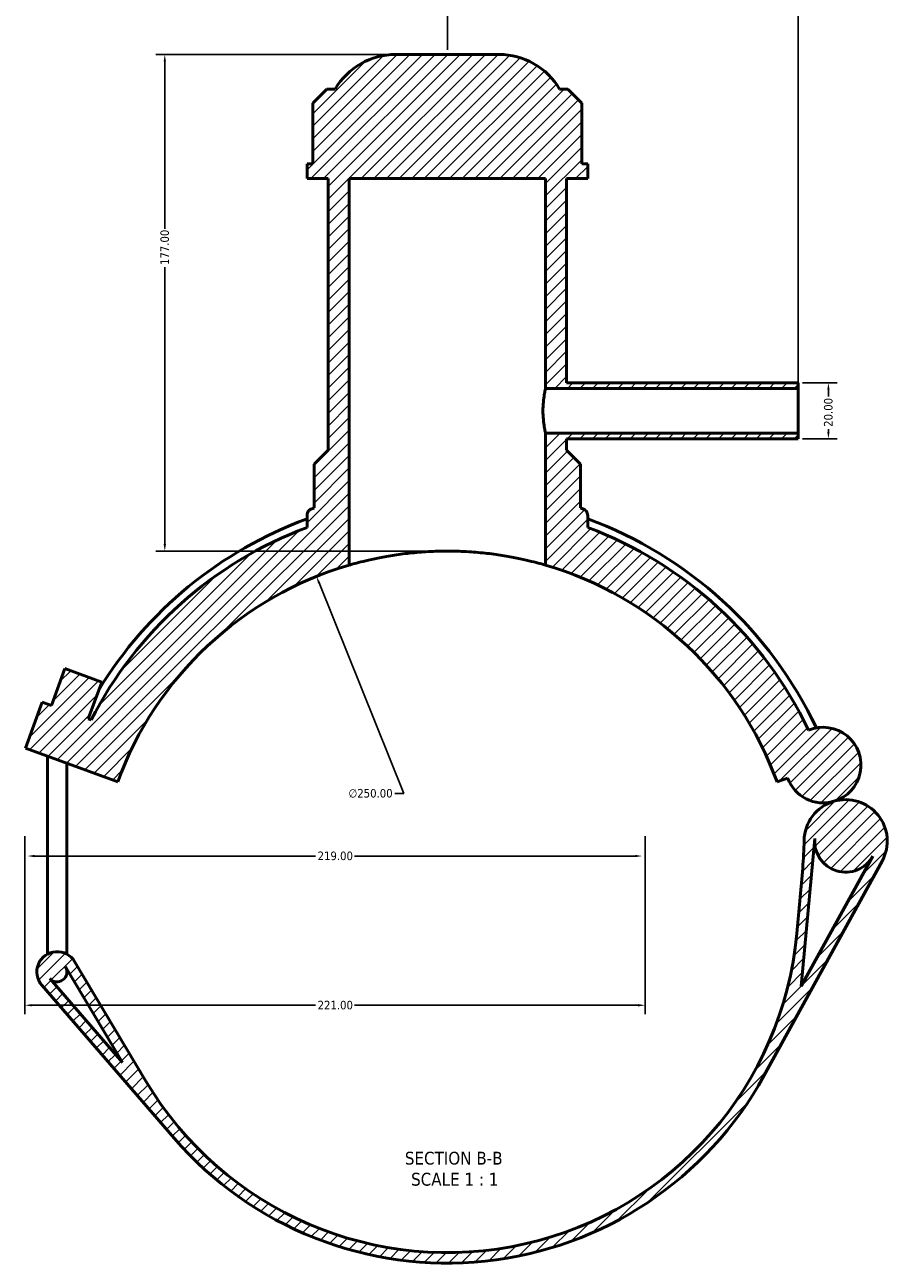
# Model space of a CAD drawing. Header units: millimetres. Extents: x 0 to 919, y -450 to 1036.
# Tile 1 of 5: x 261 to 568, y -450 to -9. Entities that reach past the tile are written whole.
import ezdxf

# ---------------------------------------------------------------- set-up
doc = ezdxf.new("R2010")
doc.units = ezdxf.units.MM
for name, color, linetype, lineweight in [('Dimension (ANSI)', 7, 'Continuous', 25), ('Hatch (ANSI)', 7, 'Continuous', 18), ('Symbol (ANSI)', 7, 'Continuous', 25), ('Visible (ANSI)', 7, 'Continuous', 50)]:
    doc.layers.add(name, color=color, linetype=linetype, lineweight=lineweight)
doc.styles.add('Label Text (ANSI)', font='tahoma.ttf')
doc.styles.add('Note Text (ANSI)', font='tahoma.ttf')
doc.dimstyles.new('Default - mm (ANSI)', dxfattribs={"dimtxt": 3.04800009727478, "dimasz": 2.5, "dimexe": 3.175, "dimexo": 1.6002, "dimgap": 0.7999999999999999, "dimtad": 0, "dimtoh": 1, "dimrnd": 1e-08, "dimzin": 4, "dimdsep": 46, "dimtxsty": 'Note Text (ANSI)', "dimcen": 0.09, "dimdle": 10, "dimclrd": 256, "dimclre": 256, "dimclrt": 256, "dimadec": 1, "dimazin": 1, "dimtfac": 1, "dimtofl": 0, "dimtmove": 0, "dimatfit": 3, "dimfxl": 1, "dimtolj": 1, "dimtzin": 4, "dimlwd": -1, "dimlwe": -1, "dimarcsym": 0})

# ---------------------------------------------------------------- blocks, each defined once
blk = doc.blocks.new('*D7')
at = {"layer": 'Defpoints', "color": 0, "transparency": 16777216}
for p in [(364.7185337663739, -205.6072178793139), (457.9679041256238, -437.5732850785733)]:
    blk.add_point(p, dxfattribs=at)
at = {"layer": 'Dimension (ANSI)', "transparency": 16777216}
for p, q in [((395.828638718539, -282.9963591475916), (365.6509998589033, -207.9268098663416)), ((392.6086370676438, -282.9963591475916), (395.828638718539, -282.9963591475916))]:
    blk.add_line(p, q, dxfattribs=at)
blk.add_arc((411.3432189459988, -321.5902514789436), 125.0037013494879, 106.9931658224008, 113.3551866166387, dxfattribs=at)
blk.add_solid([(366.0375985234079, -207.77139885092), (365.2644011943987, -208.0822208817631), (364.7185337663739, -205.6072178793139)], dxfattribs=at)
at = {"layer": 'Dimension (ANSI)', "color": 230, "true_color": 0xff0080, "transparency": 16777216, "insert": (376.1271160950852, -281.3548884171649), "char_height": 3.04800009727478, "attachment_point": 1, "style": 'Note Text (ANSI)'}
blk.add_mtext('\\A1;∅250.00', dxfattribs=at)
blk = doc.blocks.new('*D9')
at = {"layer": 'Defpoints', "color": 0, "transparency": 16777216}
for p in [(392.9299718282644, -19.5863959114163), (310.6780950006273, -196.5865501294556), (411.3432189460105, -196.5865501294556)]:
    blk.add_point(p, dxfattribs=at)
at = {"layer": 'Dimension (ANSI)', "transparency": 16777216}
for p, q in [((391.3297718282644, -19.58639591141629), (307.5030950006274, -19.58639591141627)), ((310.6780950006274, -22.08639591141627), (310.6780950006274, -81.74681062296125)), ((310.6780950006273, -194.0865501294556), (310.6780950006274, -95.42622530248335)), ((409.7430189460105, -196.5865501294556), (307.5030950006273, -196.5865501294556))]:
    blk.add_line(p, q, dxfattribs=at)
for points in [[(310.2614283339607, -22.08639591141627), (311.0947616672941, -22.08639591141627), (310.6780950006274, -19.58639591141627)], [(310.2614283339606, -194.0865501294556), (311.094761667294, -194.0865501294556), (310.6780950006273, -196.5865501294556)]]:
    blk.add_solid(points, dxfattribs=at)
at = {"layer": 'Dimension (ANSI)', "color": 230, "true_color": 0xff0080, "transparency": 16777216, "insert": (309.0916611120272, -94.62622530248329), "char_height": 3.04800009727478, "attachment_point": 1, "rotation": 90, "style": 'Note Text (ANSI)'}
blk.add_mtext('\\A1;177.00', dxfattribs=at)
blk = doc.blocks.new('*D10')
at = {"layer": 'Defpoints', "color": 0, "transparency": 16777216}
for p in [(536.3432189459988, -136.5863959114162), (536.3432189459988, -156.5863959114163), (547.1229124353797, -156.5863959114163)]:
    blk.add_point(p, dxfattribs=at)
at = {"layer": 'Dimension (ANSI)', "transparency": 16777216}
for p, q in [((537.9434189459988, -136.5863959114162), (550.2979124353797, -136.5863959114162)), ((547.1229124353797, -139.0863959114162), (547.1229124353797, -141.4619536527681)), ((547.1229124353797, -154.0863959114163), (547.1229124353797, -153.0923098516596)), ((537.9434189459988, -156.5863959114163), (550.2979124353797, -156.5863959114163))]:
    blk.add_line(p, q, dxfattribs=at)
for points in [[(546.7062457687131, -139.0863959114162), (547.5395791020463, -139.0863959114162), (547.1229124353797, -136.5863959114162)], [(546.7062457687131, -154.0863959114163), (547.5395791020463, -154.0863959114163), (547.1229124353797, -156.5863959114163)]]:
    blk.add_solid(points, dxfattribs=at)
at = {"layer": 'Dimension (ANSI)', "color": 230, "true_color": 0xff0080, "transparency": 16777216, "insert": (545.535455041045, -152.2923098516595), "char_height": 3.04800009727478, "attachment_point": 1, "rotation": 90, "style": 'Note Text (ANSI)'}
blk.add_mtext('\\A1;20.00', dxfattribs=at)
blk = doc.blocks.new('*D11')
at = {"layer": 'Defpoints', "color": 0, "transparency": 16777216}
for p in [(536.3432189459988, -0.6770710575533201), (411.3432189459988, -19.5863959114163), (536.3432189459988, -138.5863959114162)]:
    blk.add_point(p, dxfattribs=at)
at = {"layer": 'Dimension (ANSI)', "transparency": 16777216}
for p, q in [((411.3432189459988, -17.9861959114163), (411.3432189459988, 2.497928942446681)), ((536.3432189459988, -136.9861959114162), (536.3432189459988, 2.497928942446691)), ((413.8432189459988, -0.6770710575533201), (459.5035116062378, -0.6770710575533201)), ((533.8432189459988, -0.6770710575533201), (473.1829262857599, -0.6770710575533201))]:
    blk.add_line(p, q, dxfattribs=at)
for points in [[(413.8432189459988, -0.2604043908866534), (413.8432189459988, -1.093737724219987), (411.3432189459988, -0.6770710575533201)], [(533.8432189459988, -0.2604043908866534), (533.8432189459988, -1.093737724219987), (536.3432189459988, -0.6770710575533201)]]:
    blk.add_solid(points, dxfattribs=at)
at = {"layer": 'Dimension (ANSI)', "color": 230, "true_color": 0xff0080, "transparency": 16777216, "insert": (460.3035116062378, 0.910386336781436), "char_height": 3.04800009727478, "attachment_point": 1, "style": 'Note Text (ANSI)'}
blk.add_mtext('\\A1;125.00', dxfattribs=at)
blk = doc.blocks.new('*D12')
at = {"layer": 'Defpoints', "color": 0, "transparency": 16777216}
for p in [(260.7812187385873, -296.5853959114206), (481.7812187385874, -296.5853959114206), (481.7812187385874, -358.4325080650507)]:
    blk.add_point(p, dxfattribs=at)
at = {"layer": 'Dimension (ANSI)', "transparency": 16777216}
for p, q in [((260.7812187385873, -298.1855959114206), (260.7812187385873, -361.6075080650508)), ((481.7812187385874, -298.1855959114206), (481.7812187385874, -361.6075080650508)), ((263.2812187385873, -358.4325080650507), (364.3217612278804, -358.4325080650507)), ((479.2812187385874, -358.4325080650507), (378.2406762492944, -358.4325080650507))]:
    blk.add_line(p, q, dxfattribs=at)
for points in [[(263.2812187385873, -358.0158413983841), (263.2812187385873, -358.8491747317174), (260.7812187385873, -358.4325080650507)], [(479.2812187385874, -358.0158413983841), (479.2812187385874, -358.8491747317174), (481.7812187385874, -358.4325080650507)]]:
    blk.add_solid(points, dxfattribs=at)
at = {"layer": 'Dimension (ANSI)', "color": 230, "true_color": 0xff0080, "transparency": 16777216, "insert": (365.1217612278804, -356.845050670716), "char_height": 3.04800009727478, "attachment_point": 1, "style": 'Note Text (ANSI)'}
blk.add_mtext('\\A1;221.00', dxfattribs=at)
blk = doc.blocks.new('*D13')
at = {"layer": 'Defpoints', "color": 0, "transparency": 16777216}
for p in [(261.7812187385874, -305.250266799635), (480.7812187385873, -305.250266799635), (480.7812187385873, -305.250266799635)]:
    blk.add_point(p, dxfattribs=at)
at = {"layer": 'Dimension (ANSI)', "transparency": 16777216}
for p, q in [((264.2812187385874, -305.250266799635), (364.3217612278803, -305.250266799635)), ((478.2812187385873, -305.250266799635), (378.2406762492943, -305.250266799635))]:
    blk.add_line(p, q, dxfattribs=at)
for points in [[(264.2812187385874, -304.8336001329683), (264.2812187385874, -305.6669334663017), (261.7812187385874, -305.250266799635)], [(478.2812187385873, -304.8336001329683), (478.2812187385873, -305.6669334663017), (480.7812187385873, -305.250266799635)]]:
    blk.add_solid(points, dxfattribs=at)
at = {"layer": 'Dimension (ANSI)', "color": 230, "true_color": 0xff0080, "transparency": 16777216, "insert": (365.1217612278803, -303.6628094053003), "char_height": 3.04800009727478, "attachment_point": 1, "style": 'Note Text (ANSI)'}
blk.add_mtext('\\A1;219.00', dxfattribs=at)

msp = doc.modelspace()

# ---------------------------------------------------------------- hatches: boundary and pattern name
at = {"layer": 'Hatch (ANSI)'}
h = msp.add_hatch(dxfattribs=at)
h.set_pattern_fill('ANSI31', color=256, scale=25.4, style=0)
h.set_pattern_definition([(45, (0, 0), (-2.245064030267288, 2.245064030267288), [])])
edge = h.paths.add_edge_path()
edge.add_line((284.4359665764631, -256.7728225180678), (283.4223729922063, -256.4039046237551))
edge.add_line((283.4223729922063, -256.4039046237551), (288.2106549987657, -243.2482079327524))
edge.add_line((288.2106549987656, -243.2482079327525), (275.0549583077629, -238.4599259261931))
edge.add_line((275.0549583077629, -238.4599259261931), (270.2666763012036, -251.6156226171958))
edge.add_line((270.2666763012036, -251.6156226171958), (266.9777521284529, -250.4185521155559))
edge.add_line((266.9777521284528, -250.4185521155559), (260.9923996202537, -266.8631729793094))
edge.add_line((260.9923996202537, -266.8631729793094), (293.8816413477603, -278.8338779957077))
edge.add_ellipse((411.3432189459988, -321.5863959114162), major_axis=(-117.4615775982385, 42.75251791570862), ratio=1, start_angle=306.26020470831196, end_angle=360, ccw=False)
edge.add_line((376.3432189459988, -201.5863959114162), (376.3432189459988, -63.83639591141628))
edge.add_line((376.343218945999, -63.83639591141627), (446.3432189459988, -63.83639591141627))
edge.add_line((446.3432189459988, -63.83639591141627), (446.3432189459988, -138.5863959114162))
edge.add_line((446.3432189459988, -138.5863959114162), (536.3432189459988, -138.5863959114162))
edge.add_line((536.3432189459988, -138.5863959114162), (536.3432189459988, -136.5863959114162))
edge.add_line((536.3432189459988, -136.5863959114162), (453.8432189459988, -136.5863959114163))
edge.add_line((453.8432189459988, -136.5863959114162), (453.8432189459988, -63.83639591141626))
edge.add_line((453.843218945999, -63.83639591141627), (461.3432189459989, -63.83639591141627))
edge.add_line((461.3432189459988, -63.83639591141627), (461.3432189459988, -58.52639591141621))
edge.add_line((461.3432189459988, -58.52639591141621), (459.283413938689, -58.52639591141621))
edge.add_line((459.283413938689, -58.52639591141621), (459.283413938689, -36.9763959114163))
edge.add_line((459.283413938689, -36.9763959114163), (454.283413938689, -31.9763959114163))
edge.add_line((454.283413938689, -31.9763959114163), (451.3432189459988, -31.9763959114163))
edge.add_ellipse((429.7564660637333, -44.58639591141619), major_axis=(21.58675288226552, 12.60999999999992), ratio=1, start_angle=0, end_angle=59.70846887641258)
edge.add_line((429.7564660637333, -19.58639591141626), (392.9299718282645, -19.5863959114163))
edge.add_ellipse((392.9299718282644, -44.58639591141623), major_axis=(0, 24.99999999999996), ratio=1, start_angle=0, end_angle=59.70846887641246)
edge.add_line((371.3432189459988, -31.97639591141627), (368.4030239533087, -31.9763959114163))
edge.add_line((368.4030239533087, -31.9763959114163), (363.4030239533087, -36.9763959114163))
edge.add_line((363.4030239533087, -36.9763959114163), (363.4030239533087, -58.52639591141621))
edge.add_line((363.4030239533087, -58.52639591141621), (361.3432189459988, -58.52639591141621))
edge.add_line((361.3432189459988, -58.52639591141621), (361.3432189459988, -63.83639591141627))
edge.add_line((361.3432189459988, -63.83639591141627), (368.8432189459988, -63.83639591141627))
edge.add_line((368.8432189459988, -63.83639591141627), (368.8432189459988, -160.5863959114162))
edge.add_line((368.8432189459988, -160.5863959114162), (363.8432189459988, -165.5863959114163))
edge.add_line((363.8432189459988, -165.5863959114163), (363.8432189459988, -181.2048087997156))
edge.add_ellipse((411.3432189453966, -321.5863959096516), major_axis=(-47.49999999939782, 140.381587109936), ratio=1, start_angle=0, end_angle=0.3329785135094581)
edge.add_spline(control_points=[(363.0281880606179, -181.4832275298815), (362.8468420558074, -181.5457652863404), (362.6732949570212, -181.6289679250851), (362.3486557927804, -181.8334154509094), (362.1986397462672, -181.9539826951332), (361.8352168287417, -182.3222063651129), (361.6539841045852, -182.5963512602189), (361.4068035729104, -183.1986794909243), (361.3432189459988, -183.521104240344), (361.3432189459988, -183.8466413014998)], knot_values=[-0.3104180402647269, -0.3104180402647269, -0.3104180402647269, -0.3104180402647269, -0.2528701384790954, -0.2528701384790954, -0.1953222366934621, -0.1953222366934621, -0.09766111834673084, -0.09766111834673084, 0, 0, 0, 0], degree=3, periodic=0)
edge.add_line((361.3432189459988, -183.8466413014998), (361.3432189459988, -188.1463344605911))
edge.add_ellipse((411.3432189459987, -321.586395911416), major_axis=(-49.9999999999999, 133.440061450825), ratio=1, start_angle=0, end_angle=42.40489108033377)
edge = h.paths.add_edge_path()
edge.add_line((303.9313066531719, -385.5213714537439), (278.5487196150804, -342.8781673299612))
edge.add_ellipse((272.3188287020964, -346.5863959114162), major_axis=(6.22989091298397, 3.708228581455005), ratio=1, start_angle=-5.088887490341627e-14, end_angle=190.098277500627)
edge.add_line((266.8356385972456, -351.3295094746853), (313.969325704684, -405.8175505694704))
edge.add_ellipse((411.3432189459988, -321.5863959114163), major_axis=(-97.37389324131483, -84.23115465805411), ratio=1, start_angle=0, end_angle=110.3373189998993)
edge.add_line((524.1655882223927, -383.6160298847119), (566.2381818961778, -307.0924492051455))
edge.add_ellipse((553.2623455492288, -299.9583464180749), major_axis=(12.97583634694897, -7.13410278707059), ratio=1, start_angle=8.591628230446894e-15, end_angle=135.2682052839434)
edge.add_ellipse((553.2623455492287, -299.9583464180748), major_axis=(-4.197248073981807, 14.20038239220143), ratio=1, start_angle=0, end_angle=72.83797818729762)
edge.add_ellipse((413.4649614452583, -298.2606344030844), major_axis=(124.9907835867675, -1.517899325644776), ratio=1, start_angle=355.49837295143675, end_angle=360, ccw=False)
edge.add_line((537.9510256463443, -309.584053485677), (535.8292831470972, -332.90981499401))
edge.add_ellipse((411.3432189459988, -321.5863959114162), major_axis=(124.4860642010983, -11.32341908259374), ratio=1, start_angle=215.9598470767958, end_angle=360, ccw=False)
edge = h.paths.add_edge_path(flags=0)
edge.add_line((537.4562634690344, -351.6587565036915), (542.2501167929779, -298.9566593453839))
edge.add_ellipse((553.2623455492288, -299.9583464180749), major_axis=(-11.01222875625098, 1.001687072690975), ratio=1, start_angle=0, end_angle=156.3954435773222)
edge.add_line((562.9520934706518, -305.2857608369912), (537.4562634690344, -351.6587565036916))
edge = h.paths.add_edge_path(flags=0)
edge.add_line((275.3263622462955, -344.796216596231), (295.5880490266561, -378.8362159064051))
edge.add_line((295.5880490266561, -378.8362159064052), (269.6717714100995, -348.8761748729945))
edge.add_ellipse((272.3188287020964, -346.5863959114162), major_axis=(-2.647057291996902, -2.289778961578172), ratio=1, start_angle=3.589483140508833e-13, end_angle=169.9017224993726)
edge = h.paths.add_edge_path()
edge.add_ellipse((545.2494174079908, -272.8485254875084), major_axis=(3.815680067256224, -12.90943853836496), ratio=1, start_angle=0, end_angle=186.2410347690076)
edge.add_ellipse((411.3432189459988, -321.5863959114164), major_axis=(128.7097303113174, 61.15599171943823), ratio=1, start_angle=0, end_angle=44.04445110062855)
edge.add_line((461.3432189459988, -188.146334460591), (461.3432189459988, -183.8466413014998))
edge.add_ellipse((458.8432189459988, -183.8466413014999), major_axis=(2.500000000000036, 3.552713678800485e-14), ratio=1, start_angle=3.796665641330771e-27, end_angle=70.97308056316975)
edge.add_ellipse((411.3432189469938, -321.5863959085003), major_axis=(48.31503088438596, 140.1031683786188), ratio=1, start_angle=0, end_angle=0.3329785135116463)
edge.add_line((458.8432189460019, -181.2048087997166), (458.8432189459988, -165.5863959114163))
edge.add_line((458.8432189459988, -165.5863959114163), (453.8432189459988, -160.5863959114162))
edge.add_line((453.8432189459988, -160.5863959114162), (453.8432189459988, -156.5863959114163))
edge.add_line((453.8432189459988, -156.5863959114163), (536.3432189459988, -156.5863959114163))
edge.add_line((536.3432189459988, -156.5863959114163), (536.3432189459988, -154.5863959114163))
edge.add_line((536.3432189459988, -154.5863959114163), (446.3432189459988, -154.5863959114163))
edge.add_line((446.3432189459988, -154.5863959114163), (446.3432189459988, -201.5863959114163))
edge.add_ellipse((411.3432189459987, -321.5863959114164), major_axis=(35.00000000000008, 120.0000000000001), ratio=1, start_angle=306.260204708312, end_angle=360, ccw=False)
edge.add_line((528.8047965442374, -278.8338779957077), (532.5997090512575, -277.4526428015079))
edge.add_ellipse((545.2494174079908, -272.8485254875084), major_axis=(-12.64970835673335, -4.604117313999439), ratio=1, start_angle=0, end_angle=86.4662509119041)

# ---------------------------------------------------------------- linework, layer by layer
at = {"layer": 'Visible (ANSI)'}
for p, q in [((429.7564660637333, -19.58639591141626), (392.9299718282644, -19.58639591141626)), ((368.4030239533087, -31.97639591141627), (363.4030239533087, -36.97639591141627)), ((371.3432189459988, -31.97639591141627), (368.4030239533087, -31.97639591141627)), ((454.283413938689, -31.97639591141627), (451.3432189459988, -31.97639591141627)), ((459.283413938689, -36.97639591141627), (454.283413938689, -31.97639591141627)), ((363.4030239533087, -36.97639591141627), (363.4030239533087, -58.52639591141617)), ((459.283413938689, -58.52639591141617), (459.283413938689, -36.97639591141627)), ((363.4030239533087, -58.52639591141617), (361.3432189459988, -58.52639591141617)), ((361.3432189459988, -58.52639591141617), (361.3432189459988, -63.83639591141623)), ((461.3432189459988, -58.52639591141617), (459.283413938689, -58.52639591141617)), ((461.3432189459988, -63.83639591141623), (461.3432189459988, -58.52639591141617)), ((361.3432189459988, -63.83639591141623), (368.8432189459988, -63.83639591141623)), ((368.8432189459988, -63.83639591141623), (368.8432189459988, -160.5863959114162)), ((376.343218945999, -201.5863959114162), (376.343218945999, -63.83639591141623)), ((376.343218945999, -63.83639591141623), (446.3432189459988, -63.83639591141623)), ((446.3432189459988, -63.83639591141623), (446.3432189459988, -138.5863959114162)), ((453.843218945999, -136.5863959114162), (453.843218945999, -63.83639591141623)), ((453.843218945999, -63.83639591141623), (461.3432189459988, -63.83639591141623)), ((536.3432189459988, -136.5863959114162), (453.843218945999, -136.5863959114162)), ((536.3432189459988, -138.5863959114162), (536.3432189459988, -136.5863959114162)), ((446.3432189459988, -138.5863959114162), (536.3432189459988, -138.5863959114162)), ((536.3432189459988, -154.5863959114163), (536.3432189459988, -138.5863959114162)), ((536.3432189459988, -154.5863959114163), (446.3432189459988, -154.5863959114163)), ((446.3432189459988, -154.5863959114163), (446.3432189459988, -201.5863959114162)), ((453.8432189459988, -160.5863959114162), (453.843218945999, -156.5863959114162)), ((453.843218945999, -156.5863959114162), (536.3432189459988, -156.5863959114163)), ((536.3432189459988, -156.5863959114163), (536.3432189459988, -154.5863959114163)), ((368.8432189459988, -160.5863959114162), (363.8432189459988, -165.5863959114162)), ((458.8432189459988, -165.5863959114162), (453.8432189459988, -160.5863959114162)), ((363.8432189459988, -165.5863959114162), (363.8432189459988, -181.2048087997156)), ((458.8432189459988, -181.2048087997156), (458.8432189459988, -165.5863959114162)), ((361.3432189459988, -183.8466413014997), (361.3432189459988, -188.146334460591)), ((461.3432189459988, -188.146334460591), (461.3432189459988, -183.8466413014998)), ((275.0549583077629, -238.459925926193), (270.2666763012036, -251.6156226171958)), ((288.2106549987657, -243.2482079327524), (275.0549583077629, -238.459925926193)), ((283.4223729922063, -256.4039046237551), (288.2106549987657, -243.2482079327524)), ((266.9777521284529, -250.4185521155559), (260.9923996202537, -266.8631729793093)), ((270.2666763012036, -251.6156226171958), (266.9777521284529, -250.4185521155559)), ((284.4359665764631, -256.7728225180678), (283.4223729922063, -256.4039046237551)), ((260.9923996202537, -266.8631729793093), (293.8816413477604, -278.8338779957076)), ((268.8188287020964, -340.2371833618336), (268.8188287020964, -269.7117602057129)), ((275.8188287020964, -340.2371833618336), (275.8188287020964, -272.2595518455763)), ((528.8047965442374, -278.8338779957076), (532.5997090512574, -277.4526428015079)), ((537.4562634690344, -351.6587565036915), (542.2501167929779, -298.9566593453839)), ((524.1655882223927, -383.6160298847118), (566.2381818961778, -307.0924492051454)), ((562.9520934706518, -305.2857608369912), (537.4562634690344, -351.6587565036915)), ((537.9510256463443, -309.5840534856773), (535.8292831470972, -332.9098149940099)), ((303.9313066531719, -385.5213714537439), (278.5487196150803, -342.8781673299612)), ((275.3263622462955, -344.796216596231), (295.5880490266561, -378.8362159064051)), ((275.8188287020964, -346.5863959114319), (275.8188287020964, -345.6235691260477)), ((266.8356385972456, -351.3295094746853), (313.969325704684, -405.8175505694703)), ((295.5880490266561, -378.8362159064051), (269.6717714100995, -348.8761748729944))]:
    msp.add_line(p, q, dxfattribs=at)
for centre, radius, start, end in [((392.9299718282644, -44.58639591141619), 24.99999999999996, 90, 149.7084688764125), ((429.7564660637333, -44.58639591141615), 24.99999999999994, 30.29153112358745, 90.00000000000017), ((411.3432189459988, -321.5863959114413), 145.35, 110.1205960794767, 148.635123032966), ((411.3432189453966, -321.5863959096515), 148.1999999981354, 108.6939409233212, 109.0269194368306), ((411.3432189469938, -321.5863959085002), 148.1999999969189, 70.9730805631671, 71.30605907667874), ((458.8432189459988, -183.8466413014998), 2.500000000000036, 0, 70.9730805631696), ((411.3432189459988, -321.5863959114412), 145.35, 25.23957014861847, 69.87940392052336), ((411.3432189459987, -321.586395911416), 142.4999999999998, 110.5409775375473, 152.9458686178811), ((411.3432189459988, -321.5863959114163), 142.5000000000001, 25.41457136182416, 69.45902246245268), ((411.3432189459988, -321.5863959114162), 125, 106.2602047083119, 160), ((411.3432189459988, -321.5863959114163), 125.0000000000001, 19.99999999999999, 73.73979529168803), ((545.2494174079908, -272.8485254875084), 13.46153846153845, 286.4662509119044, 112.7072856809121), ((545.2494174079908, -272.8485254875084), 13.46153846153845, 200.0000000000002, 286.466250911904), ((553.2623455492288, -299.9583464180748), 14.80769230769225, 106.4662509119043, 179.3042290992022), ((553.2623455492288, -299.9583464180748), 14.80769230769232, 331.1980456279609, 106.4662509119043), ((413.4649614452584, -298.2606344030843), 124.9999999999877, 354.8026020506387, 359.3042290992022), ((553.2623455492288, -299.9583464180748), 11.05769230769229, 174.8026020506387, 331.1980456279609), ((411.3432189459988, -321.5863959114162), 125, 210.7624491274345, 354.8026020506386), ((272.3188287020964, -346.5863959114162), 7.250000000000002, 30.76244912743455, 220.8607266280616), ((272.3188287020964, -346.5863959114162), 3.499999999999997, 220.8607266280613, 30.76244912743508), ((411.3432189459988, -321.5863959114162), 128.75, 220.8607266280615, 331.1980456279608)]:
    msp.add_arc(centre, radius, start, end, dxfattribs=at)
for points, knots in [([(446.3432189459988, -138.5863959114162), (446.3432189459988, -138.5863959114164), (446.2952651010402, -138.7886319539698), (446.1220027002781, -139.6061816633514), (445.9990449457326, -140.221301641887), (445.767045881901, -141.6378501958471), (445.6426544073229, -142.5350228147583), (445.4660870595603, -144.5049371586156), (445.4166690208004, -145.5780015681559), (445.4166690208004, -146.5863959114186)], [3.630044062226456, 3.630044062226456, 3.630044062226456, 3.630044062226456, 3.932533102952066, 3.932533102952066, 4.235022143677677, 4.235022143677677, 4.537540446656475, 4.537540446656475, 4.840058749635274, 4.840058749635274, 4.840058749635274, 4.840058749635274]), ([(445.4166690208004, -146.5863959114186), (445.4166690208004, -147.5947902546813), (445.4660870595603, -148.6678546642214), (445.6426544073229, -150.6377690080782), (445.767045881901, -151.5349416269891), (445.9990449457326, -152.9514901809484), (446.1220027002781, -153.5666101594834), (446.2952651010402, -154.3841598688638), (446.3432189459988, -154.5863959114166), (446.3432189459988, -154.5863959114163)], [0, 0, 0, 0, 0.3025183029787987, 0.3025183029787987, 0.6050366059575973, 0.6050366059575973, 0.9075256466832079, 0.9075256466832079, 1.210014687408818, 1.210014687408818, 1.210014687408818, 1.210014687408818]), ([(363.0281880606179, -181.4832275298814), (362.8468420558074, -181.5457652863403), (362.6732949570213, -181.6289679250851), (362.3486557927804, -181.8334154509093), (362.1986397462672, -181.9539826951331), (361.8352168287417, -182.3222063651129), (361.6539841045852, -182.5963512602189), (361.4068035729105, -183.1986794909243), (361.3432189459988, -183.521104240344), (361.3432189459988, -183.8466413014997)], [-0.3104180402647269, -0.3104180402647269, -0.3104180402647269, -0.3104180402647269, -0.2528701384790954, -0.2528701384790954, -0.1953222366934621, -0.1953222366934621, -0.09766111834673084, -0.09766111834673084, 0, 0, 0, 0]), ([(446.3432189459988, -201.5863959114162), (446.3432189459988, -201.5863959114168), (446.130453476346, -201.5236485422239), (445.2387921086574, -201.2688780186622), (444.5601319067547, -201.0770824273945), (442.7706611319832, -200.5980751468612), (441.6584296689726, -200.3109762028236), (439.0928152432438, -199.6983352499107), (437.6392327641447, -199.3734203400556), (434.5450255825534, -198.7484262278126), (432.7968235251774, -198.426078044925), (428.9862899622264, -197.8227377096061), (426.9239920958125, -197.5423148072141), (422.6156814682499, -197.0768535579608), (420.3660194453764, -196.8918202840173), (415.834760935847, -196.6465136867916), (413.5531107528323, -196.5863959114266), (409.1333271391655, -196.5863959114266), (406.8516769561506, -196.6465136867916), (402.3204184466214, -196.8918202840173), (400.0707564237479, -197.0768535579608), (395.7624457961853, -197.5423148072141), (393.7001479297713, -197.8227377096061), (389.8896143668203, -198.426078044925), (388.1414123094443, -198.7484262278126), (385.047205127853, -199.3734203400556), (383.593622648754, -199.6983352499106), (381.028008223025, -200.3109762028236), (379.9157767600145, -200.5980751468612), (378.126305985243, -201.0770824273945), (377.4476457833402, -201.2688780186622), (376.5559844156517, -201.5236485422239), (376.343218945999, -201.5863959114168), (376.343218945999, -201.5863959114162)], [10.60866617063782, 10.60866617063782, 10.60866617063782, 10.60866617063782, 11.27178189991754, 11.27178189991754, 11.93489762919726, 11.93489762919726, 12.59801335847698, 12.59801335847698, 13.2611290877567, 13.2611290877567, 13.9240966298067, 13.9240966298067, 14.58706417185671, 14.58706417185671, 15.25003171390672, 15.25003171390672, 15.91299925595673, 15.91299925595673, 16.57596679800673, 16.57596679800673, 17.23893434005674, 17.23893434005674, 17.90190188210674, 17.90190188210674, 18.56486942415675, 18.56486942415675, 19.22798515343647, 19.22798515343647, 19.8911008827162, 19.8911008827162, 20.55421661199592, 20.55421661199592, 21.21733234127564, 21.21733234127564, 21.21733234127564, 21.21733234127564])]:
    msp.add_open_spline(points, degree=3, knots=knots, dxfattribs=at)

# ---------------------------------------------------------------- texts
at = {"layer": 'Symbol (ANSI)', "char_height": 4.571999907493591, "attachment_point": 7, "style": 'Label Text (ANSI)'}
for s, insert in [('SECTION B-B', (396.2031343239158, -415.306057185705)), ('SCALE 1 : 1', (398.4261491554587, -422.8189145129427))]:
    msp.add_mtext(s, dxfattribs=dict(at, insert=insert))

# ---------------------------------------------------------------- dimensions: what is measured, and where the dimension line sits
at = {"layer": 'Dimension (ANSI)'}
for base, p1, p2, angle, override, picture, middle in [((536.3432189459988, -0.6770710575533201), (411.3432189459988, -19.5863959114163), (536.3432189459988, -138.5863959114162), 180, {"dimtoh": 0, "dimdec": 2, "dimtp": 0, "dimtm": -0, "dimtdec": 2, "dimatfit": 1}, '*D11', (466.3432189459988, -0.6770710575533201)), ((310.6780950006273, -196.5865501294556), (392.9299718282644, -19.5863959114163), (411.3432189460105, -196.5865501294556), 90, {"dimtoh": 0, "dimdec": 2, "dimtp": 0, "dimtm": -0, "dimtdec": 2, "dimatfit": 1}, '*D9', (310.6780950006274, -88.58651796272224)), ((547.1229124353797, -156.5863959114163), (536.3432189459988, -136.5863959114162), (536.3432189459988, -156.5863959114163), 90, {"dimtoh": 0, "dimdec": 2, "dimtp": 0, "dimtm": -0, "dimtdec": 2, "dimatfit": 1}, '*D10', (547.1229124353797, -147.2771317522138)), ((481.7812187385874, -358.4325080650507), (260.7812187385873, -296.5853959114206), (481.7812187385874, -296.5853959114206), 180, {"dimtoh": 0, "dimdec": 2, "dimtp": 0, "dimtm": -0, "dimtdec": 2, "dimatfit": 1}, '*D12', (371.2812187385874, -358.4325080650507)), ((480.7812187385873, -305.250266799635), (261.7812187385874, -305.250266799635), (480.7812187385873, -305.250266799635), 180, {"dimtoh": 0, "dimdec": 2, "dimse1": 1, "dimse2": 1, "dimtp": 0, "dimtm": -0, "dimtdec": 2, "dimatfit": 1}, '*D13', (371.2812187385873, -305.250266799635))]:
    dim = msp.add_linear_dim(base=base, p1=p1, p2=p2, angle=angle, dimstyle='Default - mm (ANSI)', override=override, dxfattribs=at)
    dim.commit()
    dim.dimension.update_dxf_attribs({"geometry": picture, "text_midpoint": middle, "dimtype": 160})
dim = msp.add_diameter_dim_2p(p1=(457.9679041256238, -437.5732850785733), p2=(364.7185337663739, -205.6072178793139), dimstyle='Default - mm (ANSI)', override={"dimtih": 1, "dimdec": 2, "dimlfac": 0.9999703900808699, "dimtp": 0, "dimtm": -0, "dimtdec": 2}, dxfattribs=at)
dim.commit()
dim.dimension.update_dxf_attribs({"geometry": '*D7', "text_midpoint": (383.9678765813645, -282.9963591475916), "dimtype": 163})

doc.saveas('drawing.dxf')
